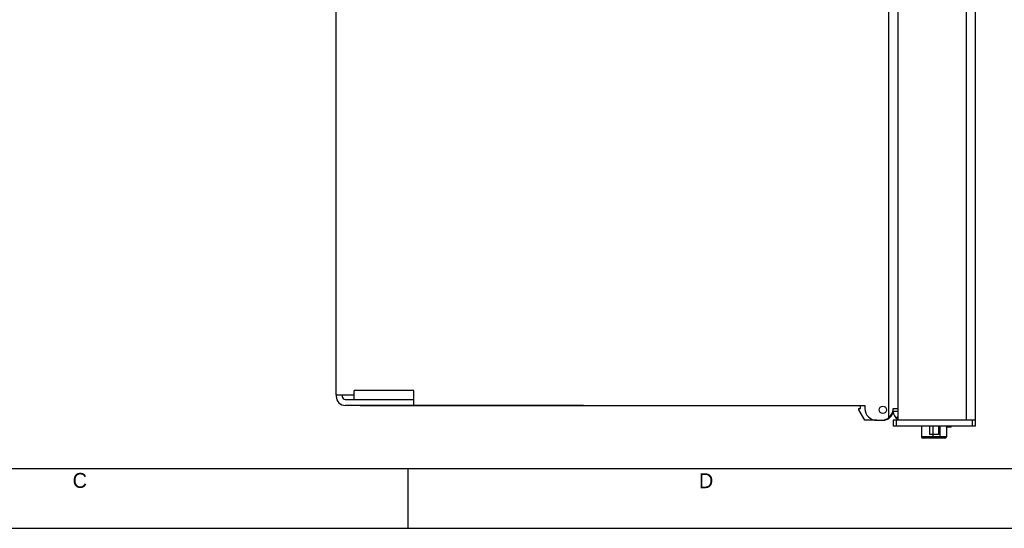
# Model space of a CAD drawing. Header units: millimetres. Extents: x 0 to 841, y 0 to 594.
# Tile 2 of 44: x 251 to 416, y 0 to 85. Entities that reach past the tile are written whole.
import ezdxf

# ---------------------------------------------------------------- set-up
doc = ezdxf.new("R2010")
doc.units = ezdxf.units.MM
doc.header["$LTSCALE"] = 46.255
doc.layers.get('0').update_dxf_attribs({"linetype": 'CONTINUOUS'})
doc.layers.add('3_ALL_AXES', color=7, linetype='CONTINUOUS')
doc.styles.get("Standard").update_dxf_attribs({"font": 'txt', "width": 0.85})
doc.styles.add('TEXTSTYLE_2', font='trium.ttf')

msp = doc.modelspace()

# ---------------------------------------------------------------- linework, layer by layer
at = {"color": 3, "linetype": 'CONTINUOUS'}
for p, q in [((303.961497, 22.357278), (303.961497, 157.357278)), ((398.211497, 158.107278), (398.211497, 18.107278)), ((411.211497, 158.107278), (411.211497, 18.107278)), ((303.961497, 22.357278), (306.961497, 22.357278)), ((306.961497, 21.607278), (306.961497, 23.107278)), ((316.961497, 20.607278), (316.961497, 23.107278)), ((316.961497, 20.607278), (392.711497, 20.607278)), ((410.842712, 18.107278), (398.211497, 18.107278))]:
    msp.add_line(p, q, dxfattribs=at)
at = {"color": 9, "linetype": 'CONTINUOUS'}
for p, q in [((409.711497, 158.107278), (409.711497, 18.107278)), ((316.961497, 23.107278), (306.961497, 23.107278)), ((404.097226, 17.107278), (404.097226, 15.357278)), ((405.277226, 17.107278), (405.277226, 15.357278)), ((406.388997, 15.357278), (402.208997, 15.357278))]:
    msp.add_line(p, q, dxfattribs=at)
at = {"color": 7, "linetype": 'CONTINUOUS'}
for p, q in [((303.961497, 22.357278), (303.961497, 22.107278)), ((304.961497, 22.357278), (304.961497, 22.107278)), ((305.461497, 21.607278), (316.961497, 21.607278)), ((305.461497, 20.607278), (305.461497, 20.567278)), ((345.461497, 20.567278), (305.461497, 20.567278)), ((314.234597, 20.517278), (313.522138, 20.517278)), ((319.585128, 20.517278), (318.84786, 20.517278)), ((324.538421, 20.517278), (324.021705, 20.517278)), ((324.538421, 20.567278), (324.538421, 20.517278)), ((329.970302, 20.517278), (329.802201, 20.517278)), ((336.418131, 20.517278), (336.319573, 20.517278)), ((402.208997, 17.107278), (402.208997, 15.357278)), ((406.388997, 17.107278), (406.388997, 15.357278)), ((407.161497, 16.928762), (406.388997, 16.928762)), ((407.161497, 16.928762), (407.161497, 17.107278)), ((406.138997, 15.107278), (402.458997, 15.107278)), ((405.048997, 15.732278), (403.548997, 15.732278)), ((20, 10), (817.213985, 10))]:
    msp.add_line(p, q, dxfattribs=at)
at = {"color": 2, "linetype": 'CONTINUOUS'}
for p, q in [((403.548997, 17.107278), (403.548997, 15.732278)), ((405.048997, 17.107278), (405.048997, 15.732278)), ((316, 0), (316, 10)), ((0, 0), (841, 0))]:
    msp.add_line(p, q, dxfattribs=at)
at = {"color": 7, "linetype": 'CONTINUOUS'}
for centre, radius, start, end in [((305.461497, 22.107278), 1.5, 180, 270), ((305.461497, 22.107278), 0.5, 180, 270), ((402.458997, 15.357278), 0.25, 180, 270), ((406.138997, 15.357278), 0.25, 270, 360)]:
    msp.add_arc(centre, radius, start, end, dxfattribs=at)
at = {"color": 9, "linetype": 'CONTINUOUS'}
for points, knots in [([(404.032521, 15.107278), (404.042932, 15.107278), (404.058184, 15.124859), (404.069691, 15.151115), (404.083667, 15.196487), (404.094256, 15.265872), (404.097226, 15.325342), (404.097226, 15.357278)], [0, 0, 0, 0, 0.1167139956, 0.2126228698, 0.334468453, 0.6419774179, 1, 1, 1, 1]), ([(405.212521, 15.107278), (405.222932, 15.107278), (405.238184, 15.124859), (405.249691, 15.151115), (405.263667, 15.196487), (405.274256, 15.265872), (405.277226, 15.325342), (405.277226, 15.357278)], [0, 0, 0, 0, 0.1167139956, 0.2126228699, 0.334468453, 0.6419774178, 1, 1, 1, 1])]:
    msp.add_open_spline(points, degree=3, knots=knots, dxfattribs=at)
at = {"layer": '3_ALL_AXES', "color": 9, "linetype": 'CONTINUOUS'}
for p, q in [((396.711497, 18.546029), (396.711497, 156.607278)), ((309.090371, 20.567278), (309.090371, 20.517278)), ((314.84254, 20.567278), (314.84254, 20.517278)), ((320.15697, 20.567278), (320.15697, 20.517278)), ((328.908969, 20.567278), (328.908969, 20.517278)), ((336.989973, 20.567278), (336.989973, 20.517278)), ((338.229595, 20.567278), (338.229595, 20.517278)), ((338.685014, 20.567278), (338.685014, 20.517278)), ((398.211497, 19.607278), (397.461497, 19.607278)), ((398.211497, 18.768753), (397.961497, 18.489244)), ((397.961497, 18.107278), (397.961497, 17.107278)), ((410.711497, 18.107278), (410.711497, 17.107278))]:
    msp.add_line(p, q, dxfattribs=at)
at = {"layer": '3_ALL_AXES', "color": 7, "linetype": 'CONTINUOUS'}
for p, q in [((307.961497, 20.567278), (307.961497, 20.517278)), ((313.522138, 20.517278), (307.961497, 20.517278)), ((313.473058, 20.567278), (313.473058, 20.517278)), ((313.522138, 20.567278), (313.522138, 20.517278)), ((314.234597, 20.567278), (314.234597, 20.517278)), ((318.847745, 20.517278), (314.234597, 20.517278)), ((318.847745, 20.567278), (318.847745, 20.517278)), ((319.585128, 20.567278), (319.585128, 20.517278)), ((324.021705, 20.517278), (319.585128, 20.517278)), ((324.021705, 20.567278), (324.021705, 20.517278)), ((324.621063, 20.567278), (324.621063, 20.517278)), ((329.802201, 20.517278), (324.621063, 20.517278)), ((329.802201, 20.567278), (329.802201, 20.517278)), ((329.970302, 20.567278), (329.970302, 20.517278)), ((336.319573, 20.517278), (329.970302, 20.517278)), ((332.148822, 20.567278), (332.148822, 20.517278)), ((334.065641, 20.567278), (334.065641, 20.517278)), ((336.319573, 20.567278), (336.319573, 20.517278)), ((336.418131, 20.567278), (336.418131, 20.517278)), ((342.177551, 20.517278), (336.418131, 20.517278)), ((340.927286, 20.567278), (340.927286, 20.517278)), ((342.177551, 20.567278), (342.177551, 20.517278)), ((391.661497, 20.107278), (391.961497, 20.107278)), ((391.661497, 19.857278), (391.661497, 20.107278)), ((392.67186, 18.107278), (391.661497, 19.857278)), ((391.961497, 20.107278), (391.961497, 20.607278)), ((394.711497, 18.107278), (392.67186, 18.107278)), ((398.211497, 18.107278), (397.461497, 18.107278)), ((397.461497, 18.107278), (397.461497, 17.107278)), ((411.211497, 17.107278), (397.461497, 17.107278)), ((411.211497, 18.107278), (410.711497, 18.107278)), ((411.211497, 18.107278), (411.211497, 17.107278))]:
    msp.add_line(p, q, dxfattribs=at)
at = {"layer": '3_ALL_AXES', "color": 3, "linetype": 'CONTINUOUS'}
for p, q in [((392.711497, 20.607278), (392.711497, 20.107278)), ((397.461497, 20.107278), (398.211497, 20.107278)), ((394.711497, 18.107278), (395.461497, 18.107278))]:
    msp.add_line(p, q, dxfattribs=at)
msp.add_circle((395.711497, 19.857278), 0.61475, dxfattribs=at)
for centre, start, end in [((394.711497, 20.107278), 180, 270), ((395.461497, 20.107278), 270, 308.68218745)]:
    msp.add_arc(centre, 2, start, end, dxfattribs=at)
at = {"layer": '3_ALL_AXES', "color": 7, "linetype": 'CONTINUOUS'}
for centre, radius, start, end in [((395.711497, 19.857278), 1.75, 270, 354.96965643), ((398.961497, 19.607278), 1.5, 180, 239.98268607)]:
    msp.add_arc(centre, radius, start, end, dxfattribs=at)
at = {"layer": '3_ALL_AXES', "color": 3, "linetype": 'CONTINUOUS'}
msp.add_open_spline([(396.711497, 18.546029), (396.932201, 18.722733), (397.319508, 19.19691), (397.461497, 19.797903), (397.461497, 20.107278)], degree=3, knots=[0, 0, 0, 0, 0.4774971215, 1, 1, 1, 1], dxfattribs=at)

# ---------------------------------------------------------------- texts
at = {"color": 2, "linetype": 'CONTINUOUS', "insert": (28.527105, 41.530106), "char_height": 4.5, "width": 384.58928571, "attachment_point": 1, "line_spacing_factor": 0.9}
msp.add_mtext('NOTE / NOTES :\\PDIMENSIONI DI INGOMBRO VALIDE PER MODULO IR12 /IR24 CON OPZ. MODBUS RTU\\POVERALL DIMENSIONS VALID FOR THE IR12/IR24  MODULE WITH OPTION MODBUS RTU', dxfattribs=at)
at = {"color": 2, "linetype": 'CONTINUOUS', "char_height": 2.5, "width": 2.5, "attachment_point": 2, "line_spacing_factor": 0.9, "style": 'TEXTSTYLE_2'}
for s, insert in [('C', (260.902356, 9.275399)), ('D', (366.039397, 9.22447))]:
    msp.add_mtext(s, dxfattribs=dict(at, insert=insert))

doc.saveas('drawing.dxf')
